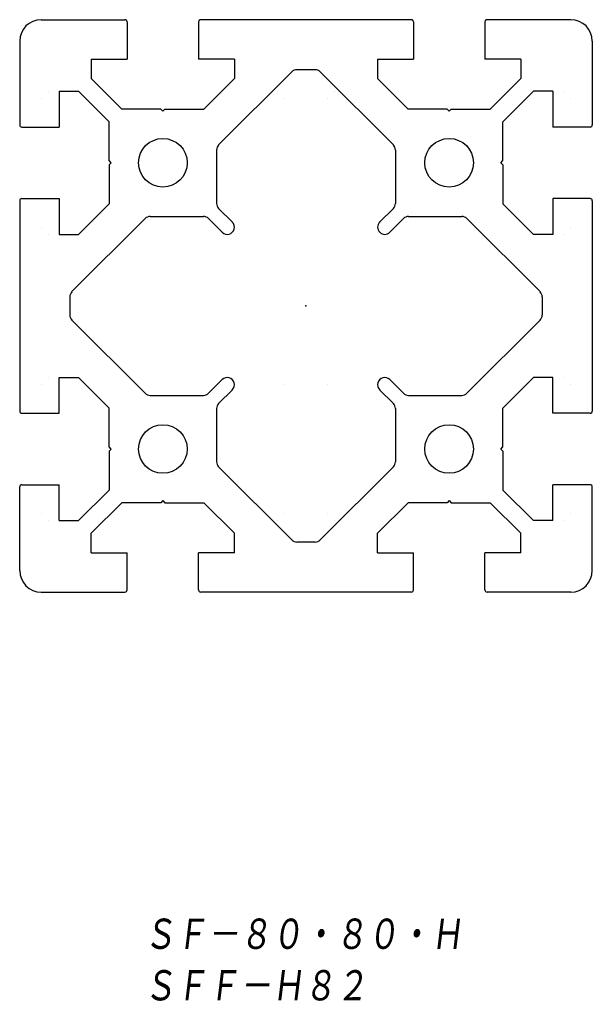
# Model space of a CAD drawing. Extents: x -40 to 40, y -98 to 40.
import ezdxf

# ---------------------------------------------------------------- set-up
doc = ezdxf.new("R2010")
doc.units = 0
doc.layers.get('0').update_dxf_attribs({"linetype": 'CONTINUOUS'})
doc.styles.get("Standard").update_dxf_attribs({"font": 'txt', "bigfont": 'BIGFONT'})

msp = doc.modelspace()

# ---------------------------------------------------------------- linework, layer by layer
at = {"color": 7, "linetype": 'CONTINUOUS'}
for p, q in [((-37, 40), (-25.3, 40)), ((14.7, 40), (-14.7, 40)), ((37, 40), (25.3, 40)), ((-25, 39.7), (-25, 34.5)), ((-15, 39.7), (-15, 34.5)), ((15, 39.7), (15, 34.5)), ((25, 39.7), (25, 34.5)), ((-40, 37), (-40, 25.3)), ((40, 37), (40, 25.3)), ((-30, 34.5), (-25, 34.5)), ((-30, 34.5), (-30, 31.77)), ((-10, 34.5), (-15, 34.5)), ((-10, 34.5), (-10, 31.77)), ((10, 34.5), (10, 31.77)), ((10, 34.5), (15, 34.5)), ((30, 34.5), (25, 34.5)), ((30, 34.5), (30, 31.77)), ((-30, 31.77), (-25.73, 27.5)), ((-10, 31.77), (-14.27, 27.5)), ((-1.99, 32.71), (-12.21, 22.49)), ((1.28, 33), (-1.28, 33)), ((1.99, 32.71), (12.21, 22.49)), ((10, 31.77), (14.27, 27.5)), ((30, 31.77), (25.73, 27.5)), ((-37, 29), (-37, 29)), ((-36, 30), (-36, 30)), ((-34.5, 30), (-34.5, 25)), ((-34.5, 30), (-31.77, 30)), ((-31.77, 30), (-27.5, 25.73)), ((-4, 30), (-4, 30)), ((-4, 30), (-4, 30)), ((-3, 29), (-3, 29)), ((-3, 29), (-3, 29)), ((3, 29), (3, 29)), ((3, 29), (3, 29)), ((4, 30), (4, 30)), ((4, 30), (4, 30)), ((31.77, 30), (27.5, 25.73)), ((34.5, 30), (31.77, 30)), ((34.5, 30), (34.5, 25)), ((36, 30), (36, 30)), ((37, 29), (37, 29)), ((-20.3, 27.5), (-25.73, 27.5)), ((-20, 27.2), (-20.3, 27.5)), ((-20, 27.2), (-19.7, 27.5)), ((-19.7, 27.5), (-14.27, 27.5)), ((19.7, 27.5), (14.27, 27.5)), ((20, 27.2), (19.7, 27.5)), ((20, 27.2), (20.3, 27.5)), ((20.3, 27.5), (25.73, 27.5)), ((-39.7, 25), (-34.5, 25)), ((-27.5, 20.3), (-27.5, 25.73)), ((27.5, 20.3), (27.5, 25.73)), ((39.7, 25), (34.5, 25)), ((-12.5, 21.78), (-12.5, 14.33)), ((12.5, 21.78), (12.5, 14.33)), ((-27.2, 20), (-27.5, 20.3)), ((-27.2, 20), (-27.5, 19.7)), ((-27.5, 19.7), (-27.5, 14.27)), ((27.2, 20), (27.5, 20.3)), ((27.2, 20), (27.5, 19.7)), ((27.5, 19.7), (27.5, 14.27)), ((-40, 14.7), (-40, -14.7)), ((-39.7, 15), (-34.5, 15)), ((-34.5, 15), (-34.5, 10)), ((-31.77, 10), (-27.5, 14.27)), ((31.77, 10), (27.5, 14.27)), ((39.7, 15), (34.5, 15)), ((34.5, 15), (34.5, 10)), ((40, 14.7), (40, -14.7)), ((-21.78, 12.5), (-14.33, 12.5)), ((-10.29, 11.71), (-12.21, 13.62)), ((10.29, 11.71), (12.21, 13.62)), ((14.33, 12.5), (21.78, 12.5)), ((-32.71, 1.99), (-22.49, 12.21)), ((-11.71, 10.29), (-13.62, 12.21)), ((11.71, 10.29), (13.62, 12.21)), ((32.71, 1.99), (22.49, 12.21)), ((-37, 11), (-37, 11)), ((-37, 11), (-37, 11)), ((-36, 10), (-36, 10)), ((-36, 10), (-36, 10)), ((-36, 10), (-36, 10)), ((-34.5, 10), (-31.77, 10)), ((34.5, 10), (31.77, 10)), ((36, 10), (36, 10)), ((36, 10), (36, 10)), ((36, 10), (36, 10)), ((37, 11), (37, 11)), ((37, 11), (37, 11)), ((-33, 1.28), (-33, -1.28)), ((33, 1.28), (33, -1.28)), ((-32.71, -1.99), (-22.49, -12.21)), ((32.71, -1.99), (22.49, -12.21)), ((-37, -11), (-37, -11)), ((-37, -11), (-37, -11)), ((-36, -10), (-36, -10)), ((-36, -10), (-36, -10)), ((-36, -10), (-36, -10)), ((-34.5, -15), (-34.5, -10)), ((-34.5, -10), (-31.77, -10)), ((-31.77, -10), (-27.5, -14.27)), ((-13.62, -12.21), (-11.71, -10.29)), ((-3, -11), (-3, -11)), ((-3, -11), (-3, -11)), ((3, -11), (3, -11)), ((3, -11), (3, -11)), ((13.62, -12.21), (11.71, -10.29)), ((31.77, -10), (27.5, -14.27)), ((34.5, -10), (31.77, -10)), ((34.5, -15), (34.5, -10)), ((36, -10), (36, -10)), ((36, -10), (36, -10)), ((36, -10), (36, -10)), ((37, -11), (37, -11)), ((37, -11), (37, -11)), ((-12.21, -13.62), (-10.29, -11.71)), ((12.21, -13.62), (10.29, -11.71)), ((-21.78, -12.5), (-14.33, -12.5)), ((14.33, -12.5), (21.78, -12.5)), ((-39.7, -15), (-34.5, -15)), ((-27.5, -19.7), (-27.5, -14.27)), ((-12.5, -14.33), (-12.5, -21.78)), ((12.5, -14.33), (12.5, -21.78)), ((27.5, -19.7), (27.5, -14.27)), ((39.7, -15), (34.5, -15)), ((-27.2, -20), (-27.5, -19.7)), ((-27.2, -20), (-27.5, -20.3)), ((-27.5, -20.3), (-27.5, -25.73)), ((27.2, -20), (27.5, -19.7)), ((27.2, -20), (27.5, -20.3)), ((27.5, -20.3), (27.5, -25.73)), ((-1.99, -32.71), (-12.21, -22.49)), ((1.99, -32.71), (12.21, -22.49)), ((-40, -37), (-40, -25.3)), ((-39.7, -25), (-34.5, -25)), ((-34.5, -30), (-34.5, -25)), ((-31.77, -30), (-27.5, -25.73)), ((31.77, -30), (27.5, -25.73)), ((39.7, -25), (34.5, -25)), ((34.5, -30), (34.5, -25)), ((40, -37), (40, -25.3)), ((-30, -31.77), (-25.73, -27.5)), ((-20.3, -27.5), (-25.73, -27.5)), ((-20, -27.2), (-20.3, -27.5)), ((-20, -27.2), (-19.7, -27.5)), ((-19.7, -27.5), (-14.27, -27.5)), ((-10, -31.77), (-14.27, -27.5)), ((10, -31.77), (14.27, -27.5)), ((19.7, -27.5), (14.27, -27.5)), ((20, -27.2), (19.7, -27.5)), ((20, -27.2), (20.3, -27.5)), ((20.3, -27.5), (25.73, -27.5)), ((30, -31.77), (25.73, -27.5)), ((-37, -29), (-37, -29)), ((-36, -30), (-36, -30)), ((-34.5, -30), (-31.77, -30)), ((-4, -30), (-4, -30)), ((-4, -30), (-4, -30)), ((-3, -29), (-3, -29)), ((-3, -29), (-3, -29)), ((3, -29), (3, -29)), ((3, -29), (3, -29)), ((4, -30), (4, -30)), ((4, -30), (4, -30)), ((34.5, -30), (31.77, -30)), ((36, -30), (36, -30)), ((37, -29), (37, -29)), ((-30, -34.5), (-30, -31.77)), ((-10, -34.5), (-10, -31.77)), ((1.28, -33), (-1.28, -33)), ((10, -34.5), (10, -31.77)), ((30, -34.5), (30, -31.77)), ((-30, -34.5), (-25, -34.5)), ((-25, -39.7), (-25, -34.5)), ((-15, -39.7), (-15, -34.5)), ((-10, -34.5), (-15, -34.5)), ((10, -34.5), (15, -34.5)), ((15, -39.7), (15, -34.5)), ((25, -39.7), (25, -34.5)), ((30, -34.5), (25, -34.5)), ((-37, -40), (-25.3, -40)), ((14.7, -40), (-14.7, -40)), ((37, -40), (25.3, -40))]:
    msp.add_line(p, q, dxfattribs=at)
for centre in [(-20, 20), (20, 20), (-20, -20), (20, -20)]:
    msp.add_circle(centre, 3.4, dxfattribs=at)
for centre, radius, start, end in [((-37, 37), 3, 90, 180), ((-25.3, 39.7), 0.3, 0, 90), ((-14.7, 39.7), 0.3, 90, 180), ((14.7, 39.7), 0.3, 360, 90), ((25.3, 39.7), 0.3, 90, 180), ((37, 37), 3, 360, 90), ((-1.28, 32), 1, 90, 135), ((1.28, 32), 1, 45, 90), ((-39.7, 25.3), 0.3, 180, 270), ((39.7, 25.3), 0.3, 270, 0), ((-11.5, 21.78), 1, 135, 180), ((11.5, 21.78), 1, 0, 45), ((-39.7, 14.7), 0.3, 90, 180), ((-11.5, 14.33), 1, 180, 225), ((11.5, 14.33), 1, 315, 0), ((39.7, 14.7), 0.3, 360, 90), ((-21.78, 11.5), 1, 90, 135), ((-14.33, 11.5), 1, 45, 90), ((14.33, 11.5), 1, 90, 135), ((21.78, 11.5), 1, 45, 90), ((-11, 11), 1, 225, 45.0656), ((11, 11), 1, 135, 315), ((-32, 1.28), 1, 135, 180), ((32, 1.28), 1, 0, 45), ((-32, -1.28), 1, 180, 225), ((32, -1.28), 1, 315, 360), ((-11, -11), 1, 314.9999, 135), ((11, -11), 1, 45, 225.0656), ((-21.78, -11.5), 1, 225, 270), ((-14.33, -11.5), 1, 270, 315), ((14.33, -11.5), 1, 225, 270), ((21.78, -11.5), 1, 270, 315), ((-11.5, -14.33), 1, 135, 180), ((11.5, -14.33), 1, 0, 45), ((-39.7, -14.7), 0.3, 180, 270), ((39.7, -14.7), 0.3, 270, 0), ((-11.5, -21.78), 1, 180, 225), ((11.5, -21.78), 1, 315, 0), ((-39.7, -25.3), 0.3, 90, 180), ((39.7, -25.3), 0.3, 360, 90), ((-1.28, -32), 1, 225, 270), ((1.28, -32), 1, 270, 315), ((-37, -37), 3, 180, 270), ((37, -37), 3, 270, 0), ((-25.3, -39.7), 0.3, 270, 0), ((-14.7, -39.7), 0.3, 180, 270), ((14.7, -39.7), 0.3, 270, 0), ((25.3, -39.7), 0.3, 180, 270)]:
    msp.add_arc(centre, radius, start, end, dxfattribs=at)
msp.add_point((0, 0), dxfattribs=at)
msp.add_point((0, 0), dxfattribs=at)
msp.add_point((0, 0), dxfattribs=at)

# ---------------------------------------------------------------- texts
at = {"color": 7, "linetype": 'CONTINUOUS', "oblique": 7}
for s, width, p in [('ＳＦ－８０・８０・Ｈ\u3000\u3000', 0.843766, (-22.7, -90.32)), ('ＳＦＦ－Ｈ８２', 0.846339, (-22.7, -97.52))]:
    msp.add_text(s, height=4.8, dxfattribs=dict(at, width=width)).set_placement(p)

doc.saveas('drawing.dxf')
